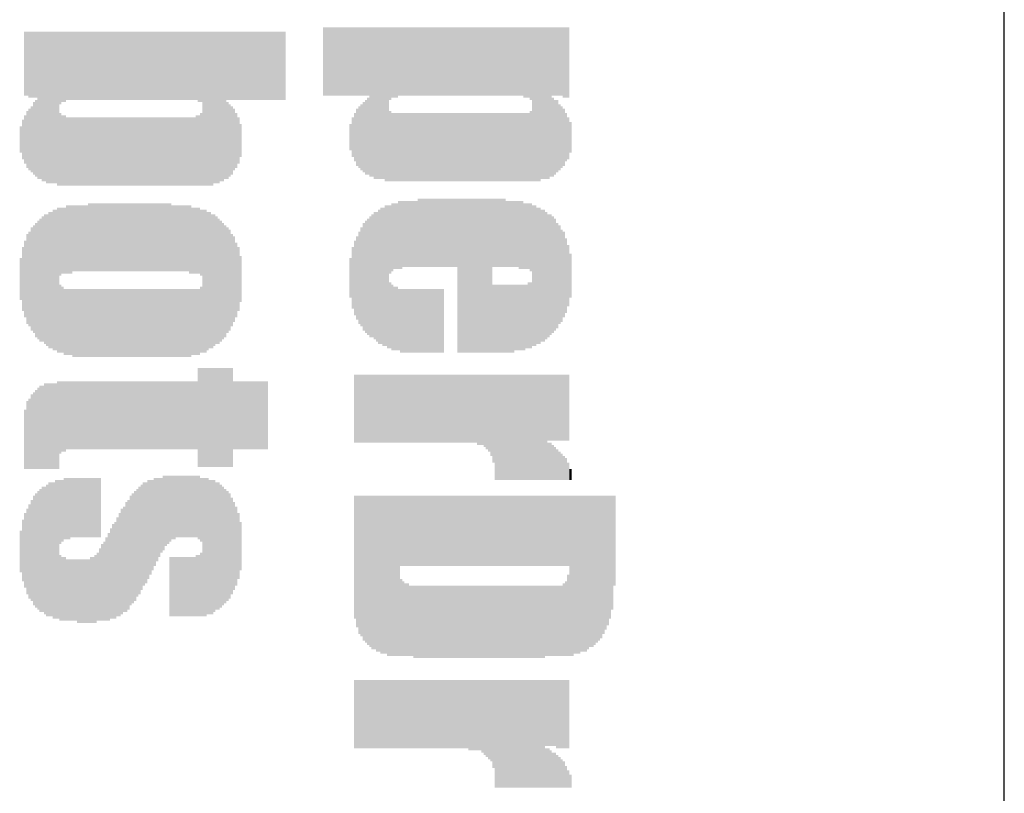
# Model space of a CAD drawing. Extents: x 0 to 2.31, y 0 to 1.49.
# Tile 4 of 6: x 2.04 to 2.31, y 0.76 to 0.98. Entities that reach past the tile are written whole.
import ezdxf

# ---------------------------------------------------------------- set-up
doc = ezdxf.new("R2010")
doc.units = 0
doc.layers.add('20', color=53, linetype='CONTINUOUS')
doc.layers.add('21', color=7, linetype='CONTINUOUS')

# ---------------------------------------------------------------- blocks, each defined once
blk = doc.blocks.new('RECT')
blk.add_solid([(-0.5, -0.5), (0.5, -0.5), (-0.5, 0.5), (0.5, 0.5)])

msp = doc.modelspace()

# ---------------------------------------------------------------- linework, layer by layer
at = {"layer": '20'}
msp.add_line((2.31, 0.1), (2.31, 1.39), dxfattribs=at)

# ---------------------------------------------------------------- block references
at = {"layer": '21', "yscale": 0.0006, "rotation": 270}
for p, xscale in [((2.1244, 0.9636), 0.0186), ((2.125, 0.9636), 0.0186), ((2.1256, 0.9636), 0.0186), ((2.1262, 0.9636), 0.0186), ((2.1268, 0.9636), 0.0186), ((2.1274, 0.9636), 0.0186), ((2.128, 0.9636), 0.0186), ((2.1286, 0.9636), 0.0186), ((2.1292, 0.9636), 0.0186), ((2.1298, 0.9636), 0.0186), ((2.1304, 0.9636), 0.0186), ((2.131, 0.9636), 0.0186), ((2.1316, 0.9636), 0.0186), ((2.1322, 0.9636), 0.0186), ((2.1328, 0.9636), 0.0186), ((2.1334, 0.9636), 0.0186), ((2.134, 0.9636), 0.0186), ((2.1346, 0.9636), 0.0186), ((2.1352, 0.9636), 0.0186), ((2.1358, 0.9636), 0.0186), ((2.1364, 0.9636), 0.0186), ((2.137, 0.9525), 0.0408), ((2.1376, 0.9525), 0.0408), ((2.1382, 0.9522), 0.0414), ((2.1388, 0.9522), 0.0414), ((2.1394, 0.9522), 0.0414), ((2.14, 0.9522), 0.0414), ((2.1406, 0.9522), 0.0414), ((2.1412, 0.9519), 0.042), ((2.1418, 0.9519), 0.042), ((2.1424, 0.963), 0.0198), ((2.143, 0.9633), 0.0192), ((2.1436, 0.9633), 0.0192), ((2.1442, 0.9633), 0.0192), ((2.1448, 0.9636), 0.0186), ((2.1454, 0.9636), 0.0186), ((2.146, 0.9636), 0.0186), ((2.1466, 0.9636), 0.0186), ((2.1472, 0.9636), 0.0186), ((2.1478, 0.9636), 0.0186), ((2.1484, 0.9636), 0.0186), ((2.149, 0.9636), 0.0186), ((2.1496, 0.9636), 0.0186), ((2.1502, 0.9636), 0.0186), ((2.1508, 0.9636), 0.0186), ((2.1514, 0.9636), 0.0186), ((2.152, 0.9636), 0.0186), ((2.1526, 0.9636), 0.0186), ((2.1532, 0.9636), 0.0186), ((2.1538, 0.9636), 0.0186), ((2.1544, 0.9636), 0.0186), ((2.155, 0.9636), 0.0186), ((2.1556, 0.9636), 0.0186), ((2.1562, 0.9636), 0.0186), ((2.1568, 0.9636), 0.0186), ((2.1574, 0.9636), 0.0186), ((2.158, 0.9636), 0.0186), ((2.1586, 0.9636), 0.0186), ((2.1592, 0.9636), 0.0186), ((2.1598, 0.9636), 0.0186), ((2.1604, 0.9636), 0.0186), ((2.161, 0.9636), 0.0186), ((2.1616, 0.9636), 0.0186), ((2.1622, 0.9636), 0.0186), ((2.1628, 0.9636), 0.0186), ((2.1634, 0.9636), 0.0186), ((2.164, 0.9636), 0.0186), ((2.1646, 0.9636), 0.0186), ((2.1652, 0.9636), 0.0186), ((2.1658, 0.9636), 0.0186), ((2.1664, 0.9636), 0.0186), ((2.167, 0.9636), 0.0186), ((2.1676, 0.9636), 0.0186), ((2.1682, 0.9636), 0.0186), ((2.1688, 0.9636), 0.0186), ((2.1694, 0.9636), 0.0186), ((2.17, 0.9636), 0.0186), ((2.1706, 0.9636), 0.0186), ((2.1712, 0.9636), 0.0186), ((2.1718, 0.9636), 0.0186), ((2.1724, 0.9636), 0.0186), ((2.173, 0.9636), 0.0186), ((2.1736, 0.9636), 0.0186), ((2.1742, 0.9636), 0.0186), ((2.1748, 0.9636), 0.0186), ((2.1754, 0.9636), 0.0186), ((2.176, 0.9636), 0.0186), ((2.1766, 0.9636), 0.0186), ((2.1772, 0.9636), 0.0186), ((2.1778, 0.9636), 0.0186), ((2.1784, 0.9636), 0.0186), ((2.179, 0.9633), 0.0192), ((2.1796, 0.9633), 0.0192), ((2.1802, 0.9633), 0.0192), ((2.1808, 0.963), 0.0198), ((2.1814, 0.9519), 0.042), ((2.182, 0.9519), 0.042), ((2.1826, 0.9519), 0.042), ((2.1832, 0.9519), 0.042), ((2.1838, 0.9522), 0.0414), ((2.1844, 0.9522), 0.0414), ((2.185, 0.9522), 0.0414), ((2.1856, 0.9522), 0.0414), ((2.1862, 0.9525), 0.0408), ((2.1868, 0.9636), 0.0186), ((2.1874, 0.9636), 0.0186), ((2.188, 0.9636), 0.0186), ((2.1886, 0.9636), 0.0186), ((2.1892, 0.9636), 0.0186), ((2.1898, 0.9633), 0.0192), ((2.1904, 0.9633), 0.0192), ((2.191, 0.9633), 0.0192), ((2.0428, 0.963), 0.0174), ((2.0434, 0.963), 0.0174), ((2.044, 0.9627), 0.018), ((2.0446, 0.9627), 0.018), ((2.0452, 0.9627), 0.018), ((2.0458, 0.9627), 0.018), ((2.0464, 0.9516), 0.0402), ((2.047, 0.9516), 0.0402), ((2.0476, 0.9513), 0.0408), ((2.0482, 0.9513), 0.0408), ((2.0488, 0.951), 0.0414), ((2.0494, 0.951), 0.0414), ((2.05, 0.951), 0.0414), ((2.0506, 0.951), 0.0414), ((2.0512, 0.951), 0.0414), ((2.0518, 0.9507), 0.042), ((2.0524, 0.9618), 0.0198), ((2.053, 0.9621), 0.0192), ((2.0536, 0.9621), 0.0192), ((2.0542, 0.9624), 0.0186), ((2.0548, 0.9624), 0.0186), ((2.0554, 0.9624), 0.0186), ((2.056, 0.9624), 0.0186), ((2.0566, 0.9624), 0.0186), ((2.0572, 0.9624), 0.0186), ((2.0578, 0.9624), 0.0186), ((2.0584, 0.9624), 0.0186), ((2.059, 0.9624), 0.0186), ((2.0596, 0.9624), 0.0186), ((2.0602, 0.9624), 0.0186), ((2.0608, 0.9624), 0.0186), ((2.0614, 0.9624), 0.0186), ((2.062, 0.9624), 0.0186), ((2.0626, 0.9624), 0.0186), ((2.0632, 0.9624), 0.0186), ((2.0638, 0.9624), 0.0186), ((2.0644, 0.9624), 0.0186), ((2.065, 0.9624), 0.0186), ((2.0656, 0.9624), 0.0186), ((2.0662, 0.9624), 0.0186), ((2.0668, 0.9624), 0.0186), ((2.0674, 0.9624), 0.0186), ((2.068, 0.9624), 0.0186), ((2.0686, 0.9624), 0.0186), ((2.0692, 0.9624), 0.0186), ((2.0698, 0.9624), 0.0186), ((2.0704, 0.9624), 0.0186), ((2.071, 0.9624), 0.0186), ((2.0716, 0.9624), 0.0186), ((2.0722, 0.9624), 0.0186), ((2.0728, 0.9624), 0.0186), ((2.0734, 0.9624), 0.0186), ((2.074, 0.9624), 0.0186), ((2.0746, 0.9624), 0.0186), ((2.0752, 0.9624), 0.0186), ((2.0758, 0.9624), 0.0186), ((2.0764, 0.9624), 0.0186), ((2.077, 0.9624), 0.0186), ((2.0776, 0.9624), 0.0186), ((2.0782, 0.9624), 0.0186), ((2.0788, 0.9624), 0.0186), ((2.0794, 0.9624), 0.0186), ((2.08, 0.9624), 0.0186), ((2.0806, 0.9624), 0.0186), ((2.0812, 0.9624), 0.0186), ((2.0818, 0.9624), 0.0186), ((2.0824, 0.9624), 0.0186), ((2.083, 0.9624), 0.0186), ((2.0836, 0.9624), 0.0186), ((2.0842, 0.9624), 0.0186), ((2.0848, 0.9624), 0.0186), ((2.0854, 0.9624), 0.0186), ((2.086, 0.9624), 0.0186), ((2.0866, 0.9624), 0.0186), ((2.0872, 0.9624), 0.0186), ((2.0878, 0.9624), 0.0186), ((2.0884, 0.9624), 0.0186), ((2.089, 0.9624), 0.0186), ((2.0896, 0.9624), 0.0186), ((2.0902, 0.9621), 0.0192), ((2.0908, 0.9621), 0.0192), ((2.0914, 0.9507), 0.042), ((2.092, 0.9507), 0.042), ((2.0926, 0.9507), 0.042), ((2.0932, 0.9507), 0.042), ((2.0938, 0.9507), 0.042), ((2.0944, 0.951), 0.0414), ((2.095, 0.951), 0.0414), ((2.0956, 0.951), 0.0414), ((2.0962, 0.9513), 0.0408), ((2.0968, 0.9513), 0.0408), ((2.0974, 0.9516), 0.0402), ((2.098, 0.9624), 0.0186), ((2.0986, 0.9624), 0.0186), ((2.0992, 0.9624), 0.0186), ((2.0998, 0.9624), 0.0186), ((2.1004, 0.9624), 0.0186), ((2.101, 0.9624), 0.0186), ((2.1016, 0.9624), 0.0186), ((2.1022, 0.9624), 0.0186), ((2.1028, 0.9624), 0.0186), ((2.1034, 0.9624), 0.0186), ((2.104, 0.9624), 0.0186), ((2.1046, 0.9624), 0.0186), ((2.1052, 0.9624), 0.0186), ((2.1058, 0.9624), 0.0186), ((2.1064, 0.9624), 0.0186), ((2.107, 0.9624), 0.0186), ((2.1076, 0.9624), 0.0186), ((2.1082, 0.9624), 0.0186), ((2.1088, 0.9624), 0.0186), ((2.1094, 0.9624), 0.0186), ((2.11, 0.9624), 0.0186), ((2.1106, 0.9624), 0.0186), ((2.1112, 0.9624), 0.0186), ((2.1118, 0.9624), 0.0186), ((2.1124, 0.9624), 0.0186), ((2.113, 0.9624), 0.0186), ((2.1136, 0.9624), 0.0186), ((2.0446, 0.9423), 0.018), ((2.0452, 0.9426), 0.0198), ((2.0458, 0.9426), 0.021), ((2.098, 0.942), 0.021), ((2.0986, 0.942), 0.0198), ((2.0992, 0.942), 0.0186), ((2.134, 0.9429), 0.0168), ((2.1346, 0.9429), 0.018), ((2.1352, 0.9429), 0.0192), ((2.1358, 0.9429), 0.0204), ((2.1364, 0.9432), 0.021), ((2.1868, 0.9429), 0.0216), ((2.1874, 0.9429), 0.0204), ((2.188, 0.9432), 0.0198), ((2.1886, 0.9429), 0.018), ((2.1892, 0.9429), 0.0168), ((2.0428, 0.9423), 0.0132), ((2.0434, 0.9423), 0.0156), ((2.044, 0.9423), 0.0168), ((2.0524, 0.9396), 0.0198), ((2.053, 0.9393), 0.0192), ((2.0536, 0.9393), 0.0192), ((2.0896, 0.9393), 0.0192), ((2.0902, 0.9393), 0.0192), ((2.0908, 0.9396), 0.0198), ((2.0998, 0.9423), 0.0168), ((2.1004, 0.942), 0.015), ((2.1328, 0.9429), 0.0132), ((2.1334, 0.9429), 0.0156), ((2.1424, 0.9405), 0.0192), ((2.143, 0.9402), 0.0186), ((2.1436, 0.9402), 0.0186), ((2.1442, 0.9402), 0.0186), ((2.1448, 0.9402), 0.0186), ((2.1454, 0.9402), 0.0186), ((2.146, 0.9402), 0.0186), ((2.1466, 0.9402), 0.0186), ((2.1472, 0.9402), 0.0186), ((2.1478, 0.9402), 0.0186), ((2.1484, 0.9402), 0.0186), ((2.149, 0.9402), 0.0186), ((2.1496, 0.9402), 0.0186), ((2.1502, 0.9402), 0.0186), ((2.1508, 0.9402), 0.0186), ((2.1514, 0.9402), 0.0186), ((2.152, 0.9402), 0.0186), ((2.1526, 0.9402), 0.0186), ((2.1532, 0.9402), 0.0186), ((2.1538, 0.9402), 0.0186), ((2.1544, 0.9402), 0.0186), ((2.155, 0.9402), 0.0186), ((2.1556, 0.9402), 0.0186), ((2.1562, 0.9402), 0.0186), ((2.1568, 0.9402), 0.0186), ((2.1574, 0.9402), 0.0186), ((2.158, 0.9402), 0.0186), ((2.1586, 0.9402), 0.0186), ((2.1592, 0.9402), 0.0186), ((2.1598, 0.9402), 0.0186), ((2.1604, 0.9402), 0.0186), ((2.161, 0.9402), 0.0186), ((2.1616, 0.9402), 0.0186), ((2.1622, 0.9402), 0.0186), ((2.1628, 0.9402), 0.0186), ((2.1634, 0.9402), 0.0186), ((2.164, 0.9402), 0.0186), ((2.1646, 0.9402), 0.0186), ((2.1652, 0.9402), 0.0186), ((2.1658, 0.9402), 0.0186), ((2.1664, 0.9402), 0.0186), ((2.167, 0.9402), 0.0186), ((2.1676, 0.9402), 0.0186), ((2.1682, 0.9402), 0.0186), ((2.1688, 0.9402), 0.0186), ((2.1694, 0.9402), 0.0186), ((2.17, 0.9402), 0.0186), ((2.1706, 0.9402), 0.0186), ((2.1712, 0.9402), 0.0186), ((2.1718, 0.9402), 0.0186), ((2.1724, 0.9402), 0.0186), ((2.173, 0.9402), 0.0186), ((2.1736, 0.9402), 0.0186), ((2.1742, 0.9402), 0.0186), ((2.1748, 0.9402), 0.0186), ((2.1754, 0.9402), 0.0186), ((2.176, 0.9402), 0.0186), ((2.1766, 0.9402), 0.0186), ((2.1772, 0.9402), 0.0186), ((2.1778, 0.9402), 0.0186), ((2.1784, 0.9402), 0.0186), ((2.179, 0.9402), 0.0186), ((2.1796, 0.9402), 0.0186), ((2.1802, 0.9402), 0.0186), ((2.1808, 0.9405), 0.0192), ((2.1898, 0.9429), 0.0156), ((2.1904, 0.9429), 0.0132), ((2.0416, 0.9423), 0.0072), ((2.0422, 0.9423), 0.0108), ((2.0542, 0.939), 0.0186), ((2.0548, 0.939), 0.0186), ((2.0554, 0.939), 0.0186), ((2.056, 0.939), 0.0186), ((2.0566, 0.939), 0.0186), ((2.0572, 0.939), 0.0186), ((2.0578, 0.939), 0.0186), ((2.0584, 0.939), 0.0186), ((2.059, 0.939), 0.0186), ((2.0596, 0.939), 0.0186), ((2.0602, 0.939), 0.0186), ((2.0608, 0.939), 0.0186), ((2.0614, 0.939), 0.0186), ((2.062, 0.939), 0.0186), ((2.0626, 0.939), 0.0186), ((2.0632, 0.939), 0.0186), ((2.0638, 0.939), 0.0186), ((2.0644, 0.939), 0.0186), ((2.065, 0.939), 0.0186), ((2.0656, 0.939), 0.0186), ((2.0662, 0.939), 0.0186), ((2.0668, 0.939), 0.0186), ((2.0674, 0.939), 0.0186), ((2.068, 0.939), 0.0186), ((2.0686, 0.939), 0.0186), ((2.0692, 0.939), 0.0186), ((2.0698, 0.939), 0.0186), ((2.0704, 0.939), 0.0186), ((2.071, 0.939), 0.0186), ((2.0716, 0.939), 0.0186), ((2.0722, 0.939), 0.0186), ((2.0728, 0.939), 0.0186), ((2.0734, 0.939), 0.0186), ((2.074, 0.939), 0.0186), ((2.0746, 0.939), 0.0186), ((2.0752, 0.939), 0.0186), ((2.0758, 0.939), 0.0186), ((2.0764, 0.939), 0.0186), ((2.077, 0.939), 0.0186), ((2.0776, 0.939), 0.0186), ((2.0782, 0.939), 0.0186), ((2.0788, 0.939), 0.0186), ((2.0794, 0.939), 0.0186), ((2.08, 0.939), 0.0186), ((2.0806, 0.939), 0.0186), ((2.0812, 0.939), 0.0186), ((2.0818, 0.939), 0.0186), ((2.0824, 0.939), 0.0186), ((2.083, 0.939), 0.0186), ((2.0836, 0.939), 0.0186), ((2.0842, 0.939), 0.0186), ((2.0848, 0.939), 0.0186), ((2.0854, 0.939), 0.0186), ((2.086, 0.939), 0.0186), ((2.0866, 0.939), 0.0186), ((2.0872, 0.939), 0.0186), ((2.0878, 0.939), 0.0186), ((2.0884, 0.939), 0.0186), ((2.089, 0.939), 0.0186), ((2.101, 0.942), 0.0126), ((2.1016, 0.942), 0.009), ((2.1316, 0.9429), 0.0072), ((2.1322, 0.9429), 0.0108), ((2.191, 0.9426), 0.0114), ((2.1916, 0.9429), 0.0084), ((2.0602, 0.9156), 0.0186), ((2.0608, 0.9156), 0.0186), ((2.0614, 0.9156), 0.0186), ((2.062, 0.9156), 0.0186), ((2.0626, 0.9156), 0.0186), ((2.0632, 0.9156), 0.0186), ((2.0638, 0.9156), 0.0186), ((2.0644, 0.9156), 0.0186), ((2.065, 0.9156), 0.0186), ((2.0656, 0.9156), 0.0186), ((2.0662, 0.9156), 0.0186), ((2.0668, 0.9156), 0.0186), ((2.0674, 0.9156), 0.0186), ((2.068, 0.9156), 0.0186), ((2.0686, 0.9156), 0.0186), ((2.0692, 0.9156), 0.0186), ((2.0698, 0.9156), 0.0186), ((2.0704, 0.9156), 0.0186), ((2.071, 0.9156), 0.0186), ((2.0716, 0.9156), 0.0186), ((2.0722, 0.9156), 0.0186), ((2.0728, 0.9156), 0.0186), ((2.0734, 0.9156), 0.0186), ((2.074, 0.9156), 0.0186), ((2.0746, 0.9156), 0.0186), ((2.0752, 0.9156), 0.0186), ((2.0758, 0.9156), 0.0186), ((2.0764, 0.9156), 0.0186), ((2.077, 0.9156), 0.0186), ((2.0776, 0.9156), 0.0186), ((2.0782, 0.9156), 0.0186), ((2.0788, 0.9156), 0.0186), ((2.0794, 0.9156), 0.0186), ((2.08, 0.9156), 0.0186), ((2.0806, 0.9156), 0.0186), ((2.0812, 0.9156), 0.0186), ((2.0818, 0.9156), 0.0186), ((2.0824, 0.9156), 0.0186), ((2.143, 0.9156), 0.0186), ((2.1436, 0.9159), 0.018), ((2.1442, 0.9159), 0.018), ((2.1448, 0.9162), 0.0186), ((2.1454, 0.9162), 0.0186), ((2.146, 0.9165), 0.018), ((2.1466, 0.9165), 0.018), ((2.1472, 0.9165), 0.018), ((2.1478, 0.9165), 0.018), ((2.1484, 0.9165), 0.018), ((2.149, 0.9165), 0.018), ((2.1496, 0.9165), 0.018), ((2.1502, 0.9168), 0.0186), ((2.1508, 0.9168), 0.0186), ((2.1514, 0.9168), 0.0186), ((2.152, 0.9168), 0.0186), ((2.1526, 0.9168), 0.0186), ((2.1532, 0.9168), 0.0186), ((2.1538, 0.9168), 0.0186), ((2.1544, 0.9168), 0.0186), ((2.155, 0.9168), 0.0186), ((2.1556, 0.9168), 0.0186), ((2.1562, 0.9168), 0.0186), ((2.1568, 0.9168), 0.0186), ((2.1574, 0.9168), 0.0186), ((2.158, 0.9168), 0.0186), ((2.1586, 0.9168), 0.0186), ((2.1592, 0.9168), 0.0186), ((2.1598, 0.9168), 0.0186), ((2.1604, 0.9168), 0.0186), ((2.161, 0.9051), 0.042), ((2.1616, 0.9051), 0.042), ((2.1622, 0.9051), 0.042), ((2.1628, 0.9051), 0.042), ((2.1634, 0.9051), 0.042), ((2.164, 0.9051), 0.042), ((2.1646, 0.9051), 0.042), ((2.1652, 0.9051), 0.042), ((2.1658, 0.9051), 0.042), ((2.1664, 0.9051), 0.042), ((2.167, 0.9051), 0.042), ((2.1676, 0.9051), 0.042), ((2.1682, 0.9051), 0.042), ((2.1688, 0.9051), 0.042), ((2.1694, 0.9051), 0.042), ((2.17, 0.9051), 0.042), ((2.1706, 0.9168), 0.0186), ((2.1712, 0.9168), 0.0186), ((2.1718, 0.9168), 0.0186), ((2.1724, 0.9168), 0.0186), ((2.173, 0.9168), 0.0186), ((2.1736, 0.9168), 0.0186), ((2.1742, 0.9165), 0.018), ((2.1748, 0.9165), 0.018), ((2.1754, 0.9165), 0.018), ((2.176, 0.9165), 0.018), ((2.1766, 0.9165), 0.018), ((2.1772, 0.9165), 0.018), ((2.1778, 0.9162), 0.0186), ((2.1784, 0.9162), 0.0186), ((2.179, 0.9159), 0.018), ((2.1796, 0.9159), 0.018), ((2.1802, 0.9159), 0.018), ((2.1808, 0.9156), 0.0186), ((2.0482, 0.9042), 0.0354), ((2.0488, 0.9039), 0.036), ((2.0494, 0.9039), 0.0372), ((2.05, 0.9039), 0.0372), ((2.0506, 0.9039), 0.0384), ((2.0512, 0.9039), 0.0384), ((2.0518, 0.9039), 0.0396), ((2.0524, 0.9144), 0.0186), ((2.053, 0.9147), 0.018), ((2.0536, 0.9147), 0.018), ((2.0542, 0.915), 0.0186), ((2.0548, 0.915), 0.0186), ((2.0554, 0.915), 0.0186), ((2.056, 0.9153), 0.018), ((2.0566, 0.9153), 0.018), ((2.0572, 0.9153), 0.018), ((2.0578, 0.9153), 0.018), ((2.0584, 0.9153), 0.018), ((2.059, 0.9153), 0.018), ((2.0596, 0.9153), 0.018), ((2.083, 0.9153), 0.018), ((2.0836, 0.9153), 0.018), ((2.0842, 0.9153), 0.018), ((2.0848, 0.9153), 0.018), ((2.0854, 0.9153), 0.018), ((2.086, 0.9153), 0.018), ((2.0866, 0.9153), 0.018), ((2.0872, 0.9153), 0.018), ((2.0878, 0.915), 0.0186), ((2.0884, 0.9147), 0.018), ((2.089, 0.9147), 0.018), ((2.0896, 0.9147), 0.018), ((2.0902, 0.9147), 0.018), ((2.0908, 0.9141), 0.018), ((2.0914, 0.9036), 0.039), ((2.092, 0.9036), 0.039), ((2.0926, 0.9036), 0.0378), ((2.0932, 0.9039), 0.0372), ((2.0938, 0.9036), 0.0366), ((2.0944, 0.9039), 0.036), ((2.1376, 0.9051), 0.0336), ((2.1382, 0.9051), 0.0348), ((2.1388, 0.9048), 0.0354), ((2.1394, 0.9048), 0.0366), ((2.14, 0.9051), 0.0372), ((2.1406, 0.9048), 0.0378), ((2.1412, 0.9051), 0.0384), ((2.1418, 0.9048), 0.039), ((2.1424, 0.915), 0.0186), ((2.1814, 0.9051), 0.0384), ((2.182, 0.9051), 0.0384), ((2.1826, 0.9051), 0.0372), ((2.1832, 0.9051), 0.0372), ((2.1838, 0.9051), 0.036), ((2.1844, 0.9051), 0.036), ((2.185, 0.9051), 0.0348), ((2.1856, 0.9051), 0.0336), ((2.1862, 0.9054), 0.033), ((2.0458, 0.9039), 0.0312), ((2.0464, 0.9039), 0.0324), ((2.047, 0.9039), 0.0336), ((2.0476, 0.9042), 0.0342), ((2.095, 0.9039), 0.0348), ((2.0956, 0.9036), 0.0342), ((2.0962, 0.9036), 0.033), ((2.0968, 0.9036), 0.0318), ((2.1352, 0.9048), 0.0294), ((2.1358, 0.9048), 0.0306), ((2.1364, 0.9048), 0.0318), ((2.137, 0.9048), 0.033), ((2.1868, 0.9054), 0.0318), ((2.1874, 0.9054), 0.0306), ((2.188, 0.9051), 0.0288), ((2.0434, 0.9042), 0.0246), ((2.044, 0.9042), 0.0258), ((2.0446, 0.9042), 0.0282), ((2.0452, 0.9042), 0.0294), ((2.0974, 0.9036), 0.0306), ((2.098, 0.9039), 0.0288), ((2.0986, 0.9039), 0.0276), ((2.0992, 0.9039), 0.0252), ((2.134, 0.9045), 0.0252), ((2.1346, 0.9048), 0.027), ((2.1886, 0.9054), 0.027), ((2.1892, 0.9051), 0.0252), ((2.1898, 0.9054), 0.0234), ((2.0428, 0.9042), 0.021), ((2.0998, 0.9042), 0.0234), ((2.1004, 0.9039), 0.0204), ((2.1328, 0.9045), 0.0204), ((2.1334, 0.9045), 0.0228), ((2.1904, 0.9051), 0.0204), ((2.0422, 0.9042), 0.0174), ((2.101, 0.9042), 0.0174), ((2.1322, 0.9045), 0.0168), ((2.191, 0.9051), 0.0168), ((2.1916, 0.9051), 0.012), ((2.0416, 0.9042), 0.0114), ((2.1016, 0.9042), 0.0126), ((2.1316, 0.9045), 0.0108), ((2.1424, 0.8943), 0.018), ((2.1802, 0.8943), 0.018), ((2.1808, 0.8943), 0.018), ((2.0524, 0.8934), 0.0186), ((2.053, 0.8931), 0.018), ((2.0536, 0.8925), 0.018), ((2.0542, 0.8925), 0.018), ((2.0548, 0.8925), 0.018), ((2.0554, 0.8925), 0.018), ((2.056, 0.8922), 0.0186), ((2.0566, 0.8922), 0.0186), ((2.0572, 0.8922), 0.0186), ((2.0578, 0.8922), 0.0186), ((2.0584, 0.8922), 0.0186), ((2.059, 0.8922), 0.0186), ((2.0596, 0.8922), 0.0186), ((2.0602, 0.8922), 0.0186), ((2.0608, 0.8922), 0.0186), ((2.0614, 0.8922), 0.0186), ((2.062, 0.8922), 0.0186), ((2.0626, 0.8922), 0.0186), ((2.0632, 0.8922), 0.0186), ((2.0638, 0.8922), 0.0186), ((2.0644, 0.8922), 0.0186), ((2.065, 0.8922), 0.0186), ((2.0656, 0.8922), 0.0186), ((2.0662, 0.8922), 0.0186), ((2.0668, 0.8922), 0.0186), ((2.0674, 0.8922), 0.0186), ((2.068, 0.8922), 0.0186), ((2.0686, 0.8922), 0.0186), ((2.0692, 0.8922), 0.0186), ((2.0698, 0.8922), 0.0186), ((2.0704, 0.8922), 0.0186), ((2.071, 0.8922), 0.0186), ((2.0716, 0.8922), 0.0186), ((2.0722, 0.8922), 0.0186), ((2.0728, 0.8922), 0.0186), ((2.0734, 0.8922), 0.0186), ((2.074, 0.8922), 0.0186), ((2.0746, 0.8922), 0.0186), ((2.0752, 0.8922), 0.0186), ((2.0758, 0.8922), 0.0186), ((2.0764, 0.8922), 0.0186), ((2.077, 0.8922), 0.0186), ((2.0776, 0.8922), 0.0186), ((2.0782, 0.8922), 0.0186), ((2.0788, 0.8922), 0.0186), ((2.0794, 0.8922), 0.0186), ((2.08, 0.8922), 0.0186), ((2.0806, 0.8922), 0.0186), ((2.0812, 0.8922), 0.0186), ((2.0818, 0.8922), 0.0186), ((2.0824, 0.8922), 0.0186), ((2.083, 0.8922), 0.0186), ((2.0836, 0.8922), 0.0186), ((2.0842, 0.8922), 0.0186), ((2.0848, 0.8922), 0.0186), ((2.0854, 0.8922), 0.0186), ((2.086, 0.8922), 0.0186), ((2.0866, 0.8922), 0.0186), ((2.0872, 0.8922), 0.0186), ((2.0878, 0.8922), 0.0186), ((2.0884, 0.8925), 0.018), ((2.089, 0.8925), 0.018), ((2.0896, 0.8925), 0.018), ((2.0902, 0.8925), 0.018), ((2.0908, 0.8931), 0.018), ((2.143, 0.8937), 0.018), ((2.1436, 0.8934), 0.0174), ((2.1442, 0.8934), 0.0174), ((2.1448, 0.8931), 0.0168), ((2.1454, 0.8928), 0.0174), ((2.146, 0.8928), 0.0174), ((2.1466, 0.8928), 0.0174), ((2.1472, 0.8928), 0.0174), ((2.1478, 0.8928), 0.0174), ((2.1484, 0.8928), 0.0174), ((2.149, 0.8928), 0.0174), ((2.1496, 0.8928), 0.0174), ((2.1502, 0.8928), 0.0174), ((2.1508, 0.8928), 0.0174), ((2.1514, 0.8928), 0.0174), ((2.152, 0.8928), 0.0174), ((2.1526, 0.8928), 0.0174), ((2.1532, 0.8928), 0.0174), ((2.1538, 0.8928), 0.0174), ((2.1544, 0.8928), 0.0174), ((2.155, 0.8928), 0.0174), ((2.1556, 0.8928), 0.0174), ((2.1562, 0.8928), 0.0174), ((2.1568, 0.8928), 0.0174), ((2.1706, 0.8934), 0.0186), ((2.1712, 0.8934), 0.0186), ((2.1718, 0.8934), 0.0186), ((2.1724, 0.8934), 0.0186), ((2.173, 0.8934), 0.0186), ((2.1736, 0.8934), 0.0186), ((2.1742, 0.8934), 0.0186), ((2.1748, 0.8934), 0.0186), ((2.1754, 0.8934), 0.0186), ((2.176, 0.8934), 0.0186), ((2.1766, 0.8937), 0.018), ((2.1772, 0.8937), 0.018), ((2.1778, 0.8937), 0.018), ((2.1784, 0.8937), 0.018), ((2.179, 0.8937), 0.018), ((2.1796, 0.894), 0.0174), ((2.0902, 0.8664), 0.027), ((2.0908, 0.8664), 0.027), ((2.0914, 0.8664), 0.027), ((2.092, 0.8664), 0.027), ((2.0926, 0.8664), 0.027), ((2.0932, 0.8664), 0.027), ((2.0938, 0.8664), 0.027), ((2.0944, 0.8664), 0.027), ((2.095, 0.8664), 0.027), ((2.0956, 0.8664), 0.027), ((2.0962, 0.8664), 0.027), ((2.0968, 0.8664), 0.027), ((2.0974, 0.8664), 0.027), ((2.098, 0.8664), 0.027), ((2.0986, 0.8664), 0.027), ((2.0992, 0.8664), 0.027), ((2.0518, 0.8643), 0.024), ((2.0524, 0.8664), 0.0198), ((2.053, 0.8667), 0.0192), ((2.0536, 0.8667), 0.0192), ((2.0542, 0.867), 0.0186), ((2.0548, 0.867), 0.0186), ((2.0554, 0.867), 0.0186), ((2.056, 0.867), 0.0186), ((2.0566, 0.867), 0.0186), ((2.0572, 0.867), 0.0186), ((2.0578, 0.867), 0.0186), ((2.0584, 0.867), 0.0186), ((2.059, 0.867), 0.0186), ((2.0596, 0.867), 0.0186), ((2.0602, 0.867), 0.0186), ((2.0608, 0.867), 0.0186), ((2.0614, 0.867), 0.0186), ((2.062, 0.867), 0.0186), ((2.0626, 0.867), 0.0186), ((2.0632, 0.867), 0.0186), ((2.0638, 0.867), 0.0186), ((2.0644, 0.867), 0.0186), ((2.065, 0.867), 0.0186), ((2.0656, 0.867), 0.0186), ((2.0662, 0.867), 0.0186), ((2.0668, 0.867), 0.0186), ((2.0674, 0.867), 0.0186), ((2.068, 0.867), 0.0186), ((2.0686, 0.867), 0.0186), ((2.0692, 0.867), 0.0186), ((2.0698, 0.867), 0.0186), ((2.0704, 0.867), 0.0186), ((2.071, 0.867), 0.0186), ((2.0716, 0.867), 0.0186), ((2.0722, 0.867), 0.0186), ((2.0728, 0.867), 0.0186), ((2.0734, 0.867), 0.0186), ((2.074, 0.867), 0.0186), ((2.0746, 0.867), 0.0186), ((2.0752, 0.867), 0.0186), ((2.0758, 0.867), 0.0186), ((2.0764, 0.867), 0.0186), ((2.077, 0.867), 0.0186), ((2.0776, 0.867), 0.0186), ((2.0782, 0.867), 0.0186), ((2.0788, 0.867), 0.0186), ((2.0794, 0.867), 0.0186), ((2.08, 0.867), 0.0186), ((2.0806, 0.867), 0.0186), ((2.0812, 0.867), 0.0186), ((2.0818, 0.867), 0.0186), ((2.0824, 0.867), 0.0186), ((2.083, 0.867), 0.0186), ((2.0836, 0.867), 0.0186), ((2.0842, 0.867), 0.0186), ((2.0848, 0.867), 0.0186), ((2.0854, 0.867), 0.0186), ((2.086, 0.867), 0.0186), ((2.0866, 0.867), 0.0186), ((2.0872, 0.867), 0.0186), ((2.0878, 0.867), 0.0186), ((2.0884, 0.867), 0.0186), ((2.089, 0.867), 0.0186), ((2.0896, 0.867), 0.0186), ((2.0998, 0.867), 0.0186), ((2.1004, 0.867), 0.0186), ((2.101, 0.867), 0.0186), ((2.1016, 0.867), 0.0186), ((2.1022, 0.867), 0.0186), ((2.1028, 0.867), 0.0186), ((2.1034, 0.867), 0.0186), ((2.104, 0.867), 0.0186), ((2.1046, 0.867), 0.0186), ((2.1052, 0.867), 0.0186), ((2.1058, 0.867), 0.0186), ((2.1064, 0.867), 0.0186), ((2.107, 0.867), 0.0186), ((2.1076, 0.867), 0.0186), ((2.1082, 0.867), 0.0186), ((2.1088, 0.867), 0.0186), ((2.1328, 0.8688), 0.0186), ((2.1334, 0.8688), 0.0186), ((2.134, 0.8688), 0.0186), ((2.1346, 0.8688), 0.0186), ((2.1352, 0.8688), 0.0186), ((2.1358, 0.8688), 0.0186), ((2.1364, 0.8688), 0.0186), ((2.137, 0.8688), 0.0186), ((2.1376, 0.8688), 0.0186), ((2.1382, 0.8688), 0.0186), ((2.1388, 0.8688), 0.0186), ((2.1394, 0.8688), 0.0186), ((2.14, 0.8688), 0.0186), ((2.1406, 0.8688), 0.0186), ((2.1412, 0.8688), 0.0186), ((2.1418, 0.8688), 0.0186), ((2.1424, 0.8688), 0.0186), ((2.143, 0.8688), 0.0186), ((2.1436, 0.8688), 0.0186), ((2.1442, 0.8688), 0.0186), ((2.1448, 0.8688), 0.0186), ((2.1454, 0.8688), 0.0186), ((2.146, 0.8688), 0.0186), ((2.1466, 0.8688), 0.0186), ((2.1472, 0.8688), 0.0186), ((2.1478, 0.8688), 0.0186), ((2.1484, 0.8688), 0.0186), ((2.149, 0.8688), 0.0186), ((2.1496, 0.8688), 0.0186), ((2.1502, 0.8688), 0.0186), ((2.1508, 0.8688), 0.0186), ((2.1514, 0.8688), 0.0186), ((2.152, 0.8688), 0.0186), ((2.1526, 0.8688), 0.0186), ((2.1532, 0.8688), 0.0186), ((2.1538, 0.8688), 0.0186), ((2.1544, 0.8688), 0.0186), ((2.155, 0.8688), 0.0186), ((2.1556, 0.8688), 0.0186), ((2.1562, 0.8688), 0.0186), ((2.1568, 0.8688), 0.0186), ((2.1574, 0.8688), 0.0186), ((2.158, 0.8688), 0.0186), ((2.1586, 0.8688), 0.0186), ((2.1592, 0.8688), 0.0186), ((2.1598, 0.8688), 0.0186), ((2.1604, 0.8688), 0.0186), ((2.161, 0.8688), 0.0186), ((2.1616, 0.8688), 0.0186), ((2.1622, 0.8688), 0.0186), ((2.1628, 0.8688), 0.0186), ((2.1634, 0.8688), 0.0186), ((2.164, 0.8688), 0.0186), ((2.1646, 0.8688), 0.0186), ((2.1652, 0.8688), 0.0186), ((2.1658, 0.8688), 0.0186), ((2.1664, 0.8685), 0.0192), ((2.167, 0.8685), 0.0192), ((2.1676, 0.8685), 0.0192), ((2.1682, 0.8682), 0.0198), ((2.1688, 0.8679), 0.0204), ((2.1694, 0.8676), 0.021), ((2.17, 0.867), 0.0222), ((2.1706, 0.8661), 0.024), ((2.1712, 0.8637), 0.0288), ((2.1718, 0.8637), 0.0288), ((2.1724, 0.8637), 0.0288), ((2.173, 0.8637), 0.0288), ((2.1736, 0.8637), 0.0288), ((2.1742, 0.8637), 0.0288), ((2.1748, 0.8637), 0.0288), ((2.1754, 0.8637), 0.0288), ((2.176, 0.8637), 0.0288), ((2.1766, 0.8637), 0.0288), ((2.1772, 0.8637), 0.0288), ((2.1778, 0.8637), 0.0288), ((2.1784, 0.8637), 0.0288), ((2.179, 0.8637), 0.0288), ((2.1796, 0.8637), 0.0288), ((2.1802, 0.8637), 0.0288), ((2.1808, 0.8637), 0.0288), ((2.1814, 0.8637), 0.0288), ((2.182, 0.8637), 0.0288), ((2.1826, 0.8637), 0.0288), ((2.1832, 0.8637), 0.0288), ((2.1838, 0.8637), 0.0288), ((2.1844, 0.8637), 0.0288), ((2.185, 0.8637), 0.0288), ((2.1856, 0.8691), 0.018), ((2.1862, 0.8691), 0.018), ((2.1868, 0.8691), 0.018), ((2.1874, 0.8691), 0.018), ((2.188, 0.8691), 0.018), ((2.1886, 0.8691), 0.018), ((2.1892, 0.8691), 0.018), ((2.1898, 0.8691), 0.018), ((2.1904, 0.8691), 0.018), ((2.191, 0.8691), 0.018), ((2.0452, 0.8628), 0.021), ((2.0458, 0.8631), 0.0216), ((2.0464, 0.8634), 0.0222), ((2.047, 0.8637), 0.0228), ((2.0476, 0.8637), 0.0228), ((2.0482, 0.864), 0.0234), ((2.0488, 0.864), 0.0234), ((2.0494, 0.864), 0.0234), ((2.05, 0.864), 0.0234), ((2.0506, 0.864), 0.0234), ((2.0512, 0.864), 0.0234), ((2.0434, 0.8616), 0.0186), ((2.044, 0.8619), 0.0192), ((2.0446, 0.8625), 0.0204), ((2.0428, 0.8604), 0.0162), ((2.1856, 0.8544), 0.0102), ((2.1862, 0.8544), 0.0102), ((2.1868, 0.8541), 0.0096), ((2.1874, 0.8538), 0.009), ((2.188, 0.8535), 0.0084), ((2.1886, 0.8532), 0.0078), ((2.1892, 0.8529), 0.0072), ((2.1898, 0.8526), 0.0066), ((2.1904, 0.8523), 0.006), ((2.191, 0.8517), 0.0048), ((2.1916, 0.8508), 0.003), ((2.0512, 0.8304), 0.0378), ((2.0518, 0.8304), 0.0378), ((2.0524, 0.8406), 0.0174), ((2.053, 0.8409), 0.0168), ((2.0536, 0.8415), 0.0168), ((2.0542, 0.8415), 0.0168), ((2.0548, 0.8415), 0.0168), ((2.0554, 0.8418), 0.0162), ((2.056, 0.8418), 0.0162), ((2.0566, 0.8418), 0.0162), ((2.0572, 0.8418), 0.0162), ((2.0578, 0.8418), 0.0162), ((2.0584, 0.8418), 0.0162), ((2.059, 0.8418), 0.0162), ((2.0596, 0.8418), 0.0162), ((2.0602, 0.8418), 0.0162), ((2.0608, 0.8418), 0.0162), ((2.0614, 0.8418), 0.0162), ((2.062, 0.8418), 0.0162), ((2.0626, 0.8418), 0.0162), ((2.0632, 0.8418), 0.0162), ((2.0764, 0.8358), 0.027), ((2.077, 0.8364), 0.0258), ((2.0776, 0.837), 0.0246), ((2.0782, 0.8379), 0.024), ((2.0788, 0.8385), 0.0228), ((2.0794, 0.8391), 0.0216), ((2.08, 0.8397), 0.0204), ((2.0806, 0.8403), 0.0204), ((2.0812, 0.8409), 0.0192), ((2.0818, 0.8412), 0.0186), ((2.0824, 0.8415), 0.018), ((2.083, 0.8418), 0.0174), ((2.0836, 0.8418), 0.0174), ((2.0842, 0.8421), 0.0168), ((2.0848, 0.8421), 0.0168), ((2.0854, 0.8421), 0.0168), ((2.086, 0.8421), 0.0168), ((2.0866, 0.8421), 0.0168), ((2.0872, 0.8421), 0.0168), ((2.0878, 0.8421), 0.0168), ((2.0884, 0.8421), 0.0168), ((2.089, 0.8421), 0.0168), ((2.0896, 0.8421), 0.0168), ((2.0902, 0.8418), 0.0174), ((2.0908, 0.8412), 0.0174), ((2.0914, 0.831), 0.0378), ((2.092, 0.831), 0.0378), ((2.0926, 0.8313), 0.0372), ((2.0932, 0.831), 0.0366), ((2.0938, 0.831), 0.0366), ((2.0944, 0.8313), 0.036), ((2.047, 0.8301), 0.0336), ((2.0476, 0.8304), 0.0342), ((2.0482, 0.8301), 0.0348), ((2.0488, 0.8301), 0.036), ((2.0494, 0.8304), 0.0366), ((2.05, 0.8304), 0.0366), ((2.0506, 0.8301), 0.0372), ((2.0734, 0.8322), 0.0294), ((2.074, 0.8328), 0.0294), ((2.0746, 0.8337), 0.0288), ((2.0752, 0.8346), 0.0282), ((2.0758, 0.8349), 0.0276), ((2.095, 0.8313), 0.0348), ((2.0956, 0.8313), 0.0348), ((2.0962, 0.8313), 0.0336), ((2.0968, 0.8313), 0.0324), ((2.0974, 0.8313), 0.0312), ((2.0446, 0.8301), 0.0276), ((2.0452, 0.8301), 0.03), ((2.0458, 0.8301), 0.0312), ((2.0464, 0.8301), 0.0324), ((2.071, 0.8289), 0.03), ((2.0716, 0.8301), 0.03), ((2.0722, 0.8307), 0.03), ((2.0728, 0.8313), 0.03), ((2.098, 0.8313), 0.03), ((2.0986, 0.8313), 0.0288), ((2.0992, 0.8313), 0.0264), ((2.1328, 0.8283), 0.0336), ((2.1334, 0.8271), 0.036), ((2.134, 0.8262), 0.0378), ((2.1346, 0.8259), 0.0384), ((2.1352, 0.8253), 0.0396), ((2.1358, 0.825), 0.0402), ((2.1364, 0.8247), 0.0408), ((2.137, 0.8244), 0.0414), ((2.1376, 0.8241), 0.042), ((2.1382, 0.8241), 0.042), ((2.1388, 0.8238), 0.0426), ((2.1394, 0.8238), 0.0426), ((2.14, 0.8235), 0.0432), ((2.1406, 0.8235), 0.0432), ((2.1412, 0.8235), 0.0432), ((2.1418, 0.8232), 0.0438), ((2.1424, 0.8232), 0.0438), ((2.143, 0.8232), 0.0438), ((2.1436, 0.8232), 0.0438), ((2.1442, 0.8232), 0.0438), ((2.1448, 0.8232), 0.0438), ((2.1454, 0.8355), 0.0192), ((2.146, 0.8355), 0.0192), ((2.1466, 0.8355), 0.0192), ((2.1472, 0.8355), 0.0192), ((2.1478, 0.8355), 0.0192), ((2.1484, 0.8355), 0.0192), ((2.149, 0.8355), 0.0192), ((2.1496, 0.8355), 0.0192), ((2.1502, 0.8355), 0.0192), ((2.1508, 0.8355), 0.0192), ((2.1514, 0.8355), 0.0192), ((2.152, 0.8355), 0.0192), ((2.1526, 0.8355), 0.0192), ((2.1532, 0.8355), 0.0192), ((2.1538, 0.8355), 0.0192), ((2.1544, 0.8355), 0.0192), ((2.155, 0.8355), 0.0192), ((2.1556, 0.8355), 0.0192), ((2.1562, 0.8355), 0.0192), ((2.1568, 0.8355), 0.0192), ((2.1574, 0.8355), 0.0192), ((2.158, 0.8355), 0.0192), ((2.1586, 0.8355), 0.0192), ((2.1592, 0.8355), 0.0192), ((2.1598, 0.8355), 0.0192), ((2.1604, 0.8355), 0.0192), ((2.161, 0.8355), 0.0192), ((2.1616, 0.8355), 0.0192), ((2.1622, 0.8355), 0.0192), ((2.1628, 0.8355), 0.0192), ((2.1634, 0.8355), 0.0192), ((2.164, 0.8355), 0.0192), ((2.1646, 0.8355), 0.0192), ((2.1652, 0.8355), 0.0192), ((2.1658, 0.8355), 0.0192), ((2.1664, 0.8355), 0.0192), ((2.167, 0.8355), 0.0192), ((2.1676, 0.8355), 0.0192), ((2.1682, 0.8355), 0.0192), ((2.1688, 0.8355), 0.0192), ((2.1694, 0.8355), 0.0192), ((2.17, 0.8355), 0.0192), ((2.1706, 0.8355), 0.0192), ((2.1712, 0.8355), 0.0192), ((2.1718, 0.8355), 0.0192), ((2.1724, 0.8355), 0.0192), ((2.173, 0.8355), 0.0192), ((2.1736, 0.8355), 0.0192), ((2.1742, 0.8355), 0.0192), ((2.1748, 0.8355), 0.0192), ((2.1754, 0.8355), 0.0192), ((2.176, 0.8355), 0.0192), ((2.1766, 0.8355), 0.0192), ((2.1772, 0.8355), 0.0192), ((2.1778, 0.8355), 0.0192), ((2.1784, 0.8355), 0.0192), ((2.179, 0.8355), 0.0192), ((2.1796, 0.8355), 0.0192), ((2.1802, 0.8355), 0.0192), ((2.1808, 0.8355), 0.0192), ((2.1814, 0.8355), 0.0192), ((2.182, 0.8355), 0.0192), ((2.1826, 0.8355), 0.0192), ((2.1832, 0.8355), 0.0192), ((2.1838, 0.8355), 0.0192), ((2.1844, 0.8355), 0.0192), ((2.185, 0.8355), 0.0192), ((2.1856, 0.8355), 0.0192), ((2.1862, 0.8355), 0.0192), ((2.1868, 0.8355), 0.0192), ((2.1874, 0.8355), 0.0192), ((2.188, 0.8355), 0.0192), ((2.1886, 0.8355), 0.0192), ((2.1892, 0.8355), 0.0192), ((2.1898, 0.8355), 0.0192), ((2.1904, 0.8355), 0.0192), ((2.191, 0.8355), 0.0192), ((2.1916, 0.8232), 0.0438), ((2.1922, 0.8232), 0.0438), ((2.1928, 0.8235), 0.0432), ((2.1934, 0.8235), 0.0432), ((2.194, 0.8235), 0.0432), ((2.1946, 0.8238), 0.0426), ((2.1952, 0.8238), 0.0426), ((2.1958, 0.8238), 0.0426), ((2.1964, 0.8241), 0.042), ((2.197, 0.8244), 0.0414), ((2.1976, 0.8244), 0.0414), ((2.1982, 0.8247), 0.0408), ((2.1988, 0.825), 0.0402), ((2.1994, 0.8253), 0.0396), ((2.2, 0.8256), 0.039), ((2.2006, 0.8262), 0.0378), ((2.2012, 0.8268), 0.0366), ((2.2018, 0.8274), 0.0354), ((2.2024, 0.8283), 0.0336), ((2.203, 0.8295), 0.0312), ((2.2036, 0.8328), 0.0246), ((2.0434, 0.8298), 0.0234), ((2.044, 0.8298), 0.0258), ((2.0692, 0.8271), 0.0288), ((2.0698, 0.8277), 0.0288), ((2.0704, 0.8283), 0.03), ((2.0998, 0.8313), 0.024), ((2.1004, 0.8313), 0.0216), ((2.0422, 0.8301), 0.0168), ((2.0428, 0.8301), 0.0204), ((2.068, 0.8256), 0.027), ((2.0686, 0.8262), 0.0282), ((2.101, 0.8313), 0.018), ((2.0662, 0.8238), 0.0246), ((2.0668, 0.8244), 0.0258), ((2.0674, 0.8247), 0.0264), ((2.1016, 0.8313), 0.0132), ((2.0416, 0.8298), 0.0114), ((2.065, 0.8223), 0.0228), ((2.0656, 0.8229), 0.024), ((2.0632, 0.8208), 0.0198), ((2.0638, 0.8214), 0.021), ((2.0644, 0.8217), 0.0216), ((2.0524, 0.8199), 0.018), ((2.053, 0.8196), 0.0174), ((2.0536, 0.8196), 0.0174), ((2.0542, 0.8193), 0.0168), ((2.0548, 0.8193), 0.0168), ((2.0554, 0.8193), 0.0168), ((2.056, 0.8193), 0.0168), ((2.0566, 0.8193), 0.0168), ((2.0572, 0.819), 0.0174), ((2.0578, 0.819), 0.0174), ((2.0584, 0.819), 0.0174), ((2.059, 0.819), 0.0174), ((2.0596, 0.819), 0.0174), ((2.0602, 0.819), 0.0174), ((2.0608, 0.8193), 0.018), ((2.0614, 0.8193), 0.018), ((2.062, 0.8196), 0.0186), ((2.0626, 0.8202), 0.0186), ((2.0824, 0.8202), 0.0162), ((2.083, 0.8202), 0.0162), ((2.0836, 0.8202), 0.0162), ((2.0842, 0.8202), 0.0162), ((2.0848, 0.8202), 0.0162), ((2.0854, 0.8202), 0.0162), ((2.086, 0.8202), 0.0162), ((2.0866, 0.8202), 0.0162), ((2.0872, 0.8202), 0.0162), ((2.0878, 0.8202), 0.0162), ((2.0884, 0.8202), 0.0162), ((2.089, 0.8202), 0.0162), ((2.0896, 0.8205), 0.0168), ((2.0902, 0.8205), 0.0168), ((2.0908, 0.8208), 0.0174), ((2.1454, 0.8118), 0.021), ((2.191, 0.8124), 0.0222), ((2.146, 0.8115), 0.0204), ((2.1466, 0.8112), 0.0198), ((2.1472, 0.8112), 0.0198), ((2.1478, 0.8109), 0.0192), ((2.1484, 0.8109), 0.0192), ((2.149, 0.8106), 0.0198), ((2.1496, 0.8106), 0.0198), ((2.1502, 0.8106), 0.0198), ((2.1508, 0.8106), 0.0198), ((2.1514, 0.8106), 0.0198), ((2.152, 0.8106), 0.0198), ((2.1526, 0.8106), 0.0198), ((2.1532, 0.8106), 0.0198), ((2.1538, 0.8106), 0.0198), ((2.1544, 0.8106), 0.0198), ((2.155, 0.8106), 0.0198), ((2.1556, 0.8106), 0.0198), ((2.1562, 0.8106), 0.0198), ((2.1568, 0.8106), 0.0198), ((2.1574, 0.8106), 0.0198), ((2.158, 0.8106), 0.0198), ((2.1586, 0.8106), 0.0198), ((2.1592, 0.8106), 0.0198), ((2.1598, 0.8106), 0.0198), ((2.1604, 0.8106), 0.0198), ((2.161, 0.8106), 0.0198), ((2.1616, 0.8106), 0.0198), ((2.1622, 0.8106), 0.0198), ((2.1628, 0.8106), 0.0198), ((2.1634, 0.8106), 0.0198), ((2.164, 0.8106), 0.0198), ((2.1646, 0.8106), 0.0198), ((2.1652, 0.8106), 0.0198), ((2.1658, 0.8106), 0.0198), ((2.1664, 0.8106), 0.0198), ((2.167, 0.8106), 0.0198), ((2.1676, 0.8106), 0.0198), ((2.1682, 0.8106), 0.0198), ((2.1688, 0.8106), 0.0198), ((2.1694, 0.8106), 0.0198), ((2.17, 0.8106), 0.0198), ((2.1706, 0.8106), 0.0198), ((2.1712, 0.8106), 0.0198), ((2.1718, 0.8106), 0.0198), ((2.1724, 0.8106), 0.0198), ((2.173, 0.8106), 0.0198), ((2.1736, 0.8106), 0.0198), ((2.1742, 0.8106), 0.0198), ((2.1748, 0.8106), 0.0198), ((2.1754, 0.8106), 0.0198), ((2.176, 0.8106), 0.0198), ((2.1766, 0.8106), 0.0198), ((2.1772, 0.8106), 0.0198), ((2.1778, 0.8106), 0.0198), ((2.1784, 0.8106), 0.0198), ((2.179, 0.8106), 0.0198), ((2.1796, 0.8106), 0.0198), ((2.1802, 0.8106), 0.0198), ((2.1808, 0.8106), 0.0198), ((2.1814, 0.8106), 0.0198), ((2.182, 0.8106), 0.0198), ((2.1826, 0.8106), 0.0198), ((2.1832, 0.8106), 0.0198), ((2.1838, 0.8106), 0.0198), ((2.1844, 0.8106), 0.0198), ((2.185, 0.8109), 0.0192), ((2.1856, 0.8109), 0.0192), ((2.1862, 0.8109), 0.0192), ((2.1868, 0.8109), 0.0192), ((2.1874, 0.8109), 0.0192), ((2.188, 0.8109), 0.0192), ((2.1886, 0.8109), 0.0192), ((2.1892, 0.8109), 0.0192), ((2.1898, 0.8112), 0.0198), ((2.1904, 0.8115), 0.0204), ((2.1328, 0.7854), 0.0186), ((2.1334, 0.7854), 0.0186), ((2.134, 0.7854), 0.0186), ((2.1346, 0.7854), 0.0186), ((2.1352, 0.7854), 0.0186), ((2.1358, 0.7854), 0.0186), ((2.1364, 0.7854), 0.0186), ((2.137, 0.7854), 0.0186), ((2.1376, 0.7854), 0.0186), ((2.1382, 0.7854), 0.0186), ((2.1388, 0.7854), 0.0186), ((2.1394, 0.7854), 0.0186), ((2.14, 0.7854), 0.0186), ((2.1406, 0.7854), 0.0186), ((2.1412, 0.7854), 0.0186), ((2.1418, 0.7854), 0.0186), ((2.1424, 0.7854), 0.0186), ((2.143, 0.7854), 0.0186), ((2.1436, 0.7854), 0.0186), ((2.1442, 0.7854), 0.0186), ((2.1448, 0.7854), 0.0186), ((2.1454, 0.7854), 0.0186), ((2.146, 0.7854), 0.0186), ((2.1466, 0.7854), 0.0186), ((2.1472, 0.7854), 0.0186), ((2.1478, 0.7854), 0.0186), ((2.1484, 0.7854), 0.0186), ((2.149, 0.7854), 0.0186), ((2.1496, 0.7854), 0.0186), ((2.1502, 0.7854), 0.0186), ((2.1508, 0.7854), 0.0186), ((2.1514, 0.7854), 0.0186), ((2.152, 0.7854), 0.0186), ((2.1526, 0.7854), 0.0186), ((2.1532, 0.7854), 0.0186), ((2.1538, 0.7854), 0.0186), ((2.1544, 0.7854), 0.0186), ((2.155, 0.7854), 0.0186), ((2.1556, 0.7854), 0.0186), ((2.1562, 0.7854), 0.0186), ((2.1568, 0.7854), 0.0186), ((2.1574, 0.7854), 0.0186), ((2.158, 0.7854), 0.0186), ((2.1586, 0.7854), 0.0186), ((2.1592, 0.7854), 0.0186), ((2.1598, 0.7854), 0.0186), ((2.1604, 0.7854), 0.0186), ((2.161, 0.7854), 0.0186), ((2.1616, 0.7854), 0.0186), ((2.1622, 0.7854), 0.0186), ((2.1628, 0.7854), 0.0186), ((2.1634, 0.7854), 0.0186), ((2.164, 0.7851), 0.0192), ((2.1646, 0.7851), 0.0192), ((2.1652, 0.7851), 0.0192), ((2.1658, 0.7851), 0.0192), ((2.1664, 0.7851), 0.0192), ((2.167, 0.7851), 0.0192), ((2.1676, 0.7848), 0.0198), ((2.1682, 0.7845), 0.0204), ((2.1688, 0.7842), 0.021), ((2.1694, 0.7839), 0.0216), ((2.17, 0.7836), 0.0222), ((2.1706, 0.7827), 0.024), ((2.1712, 0.78), 0.0294), ((2.1718, 0.78), 0.0294), ((2.1724, 0.78), 0.0294), ((2.173, 0.78), 0.0294), ((2.1736, 0.78), 0.0294), ((2.1742, 0.78), 0.0294), ((2.1748, 0.78), 0.0294), ((2.1754, 0.78), 0.0294), ((2.176, 0.78), 0.0294), ((2.1766, 0.78), 0.0294), ((2.1772, 0.78), 0.0294), ((2.1778, 0.78), 0.0294), ((2.1784, 0.78), 0.0294), ((2.179, 0.78), 0.0294), ((2.1796, 0.78), 0.0294), ((2.1802, 0.78), 0.0294), ((2.1808, 0.78), 0.0294), ((2.1814, 0.78), 0.0294), ((2.182, 0.78), 0.0294), ((2.1826, 0.78), 0.0294), ((2.1832, 0.78), 0.0294), ((2.1838, 0.78), 0.0294), ((2.1844, 0.78), 0.0294), ((2.185, 0.7857), 0.018), ((2.1856, 0.7857), 0.018), ((2.1862, 0.7857), 0.018), ((2.1868, 0.7857), 0.018), ((2.1874, 0.7857), 0.018), ((2.188, 0.7854), 0.0186), ((2.1886, 0.7854), 0.0186), ((2.1892, 0.7854), 0.0186), ((2.1898, 0.7854), 0.0186), ((2.1904, 0.7854), 0.0186), ((2.191, 0.7854), 0.0186), ((2.185, 0.7707), 0.0108), ((2.1856, 0.7707), 0.0108), ((2.1862, 0.7704), 0.0102), ((2.1868, 0.7701), 0.0096), ((2.1874, 0.7701), 0.0096), ((2.188, 0.7698), 0.009), ((2.1886, 0.7695), 0.0084), ((2.1892, 0.7692), 0.0078), ((2.1898, 0.7689), 0.0072), ((2.1904, 0.7683), 0.006), ((2.191, 0.7677), 0.0048), ((2.1916, 0.7671), 0.0036)]:
    msp.add_blockref('RECT', p, dxfattribs=dict(at, xscale=xscale))

doc.saveas('drawing.dxf')
